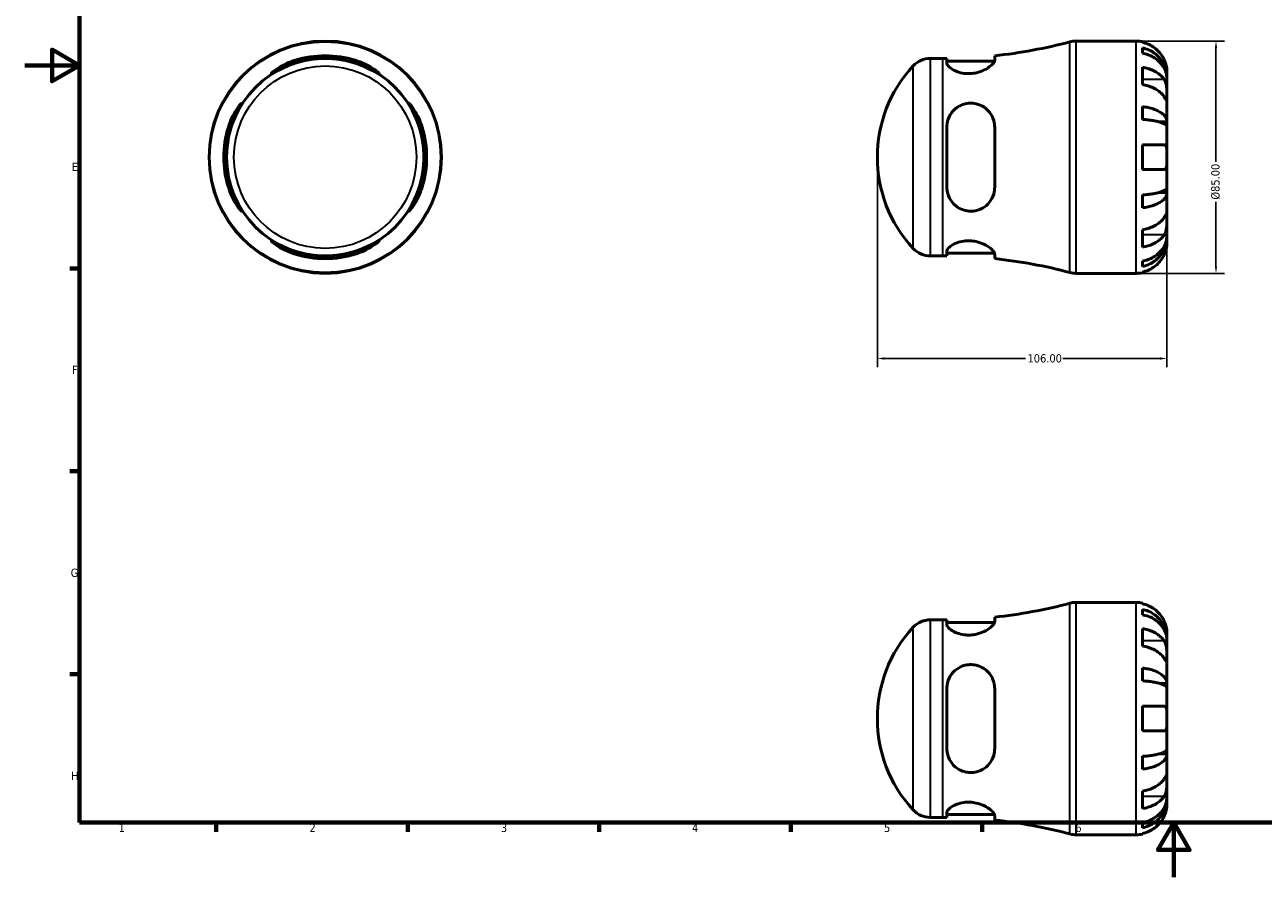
# Model space of a CAD drawing. Header units: millimetres. Extents: x 0 to 907, y 0 to 594.
# Tile 1 of 4: x 0 to 453, y 0 to 312. Entities that reach past the tile are written whole.
import ezdxf

# ---------------------------------------------------------------- set-up
doc = ezdxf.new("R2010")
doc.units = ezdxf.units.MM
for name, color, linetype, lineweight in [('Border (ANSI)', 7, 'Continuous', 70), ('Dimension (ANSI)', 7, 'Continuous', 25), ('Visible (ANSI)', 7, 'Continuous', 50), ('Visible Narrow (ANSI)', 7, 'Continuous', 35)]:
    doc.layers.add(name, color=color, linetype=linetype, lineweight=lineweight)
doc.styles.add('Note Text (ANSI)', font='tahoma.ttf')
doc.dimstyles.new('Default - mm (ANSI)', dxfattribs={"dimtxt": 3.048, "dimasz": 2.5, "dimexe": 3.175, "dimexo": 1.6002, "dimgap": 0.8, "dimtad": 0, "dimtoh": 1, "dimrnd": 1e-08, "dimzin": 4, "dimdsep": 46, "dimtxsty": 'Note Text (ANSI)', "dimcen": 0.09, "dimdle": 10, "dimclrd": 256, "dimclre": 256, "dimclrt": 256, "dimadec": 1, "dimazin": 1, "dimtfac": 1, "dimtofl": 0, "dimtmove": 0, "dimatfit": 3, "dimfxl": 1, "dimtolj": 1, "dimtzin": 4, "dimlwd": -1, "dimlwe": -1, "dimarcsym": 0})

# ---------------------------------------------------------------- blocks, each defined once
blk = doc.blocks.new('Borders Default Border')
at = {"layer": 'Border (ANSI)'}
for p, q in [((20, 222.75), (16.55, 222.75)), ((20, 148.5), (16.55, 148.5)), ((20, 74.25), (16.55, 74.25)), ((70.08, 20), (70.08, 16.55)), ((140.17, 20), (140.17, 16.55)), ((210.25, 20), (210.25, 16.55)), ((280.33, 20), (280.33, 16.55)), ((350.42, 20), (350.42, 16.55))]:
    blk.add_line(p, q, dxfattribs=at)
at = {"layer": 'Border (ANSI)', "flags": 128}
for points in [[(20, 20), (20, 574), (821, 574), (821, 20), (20, 20)], [(0, 297), (20, 297), (10, 302.77), (10, 291.23), (20, 297)], [(420.5, 0), (420.5, 20), (414.73, 10), (426.27, 10), (420.5, 20)]]:
    blk.add_lwpolyline(points, dxfattribs=at)
at = {"layer": 'Border (ANSI)', "char_height": 3.05, "attachment_point": 7, "style": 'Note Text (ANSI)'}
for s, insert in [('E', (17.21, 258.35)), ('F', (17.29, 184.1)), ('G', (16.81, 109.79)), ('H', (16.97, 35.6)), ('1', (34.35, 16.55)), ('2', (104.2, 16.55)), ('3', (174.26, 16.49)), ('4', (244.23, 16.55)), ('5', (314.48, 16.49)), ('6', (384.49, 16.49))]:
    blk.add_mtext(s, dxfattribs=dict(at, insert=insert))
blk = doc.blocks.new('*D6')
at = {"layer": 'Defpoints', "color": 0, "transparency": 16777216}
for p in [(406.78, 305.93), (406.78, 220.93), (435.96, 220.93)]:
    blk.add_point(p, dxfattribs=at)
at = {"layer": 'Dimension (ANSI)', "transparency": 16777216}
for p, q in [((408.38, 305.93), (439.13, 305.93)), ((435.96, 303.43), (435.96, 261.77)), ((435.96, 223.43), (435.96, 247.09)), ((408.38, 220.93), (439.13, 220.93))]:
    blk.add_line(p, q, dxfattribs=at)
for points in [[(435.54, 303.43), (436.37, 303.43), (435.96, 305.93)], [(435.54, 223.43), (436.37, 223.43), (435.96, 220.93)]]:
    blk.add_solid(points, dxfattribs=at)
at = {"layer": 'Dimension (ANSI)', "transparency": 16777216, "insert": (434.22, 247.89), "char_height": 3.048, "attachment_point": 1, "rotation": 90, "style": 'Note Text (ANSI)'}
blk.add_mtext('\\A1;\\fTahoma|b0|i0;\\H3.0480;Ø85.00', dxfattribs=at)
blk = doc.blocks.new('*D7')
at = {"layer": 'Defpoints', "color": 0, "transparency": 16777216}
for p in [(312.03, 263.43), (418.03, 263.43), (418.03, 189.77)]:
    blk.add_point(p, dxfattribs=at)
at = {"layer": 'Dimension (ANSI)', "transparency": 16777216}
for p, q in [((312.03, 261.83), (312.03, 186.6)), ((418.03, 261.83), (418.03, 186.6)), ((314.53, 189.77), (366.19, 189.77)), ((415.53, 189.77), (379.87, 189.77))]:
    blk.add_line(p, q, dxfattribs=at)
for points in [[(314.53, 190.19), (314.53, 189.36), (312.03, 189.77)], [(415.53, 190.19), (415.53, 189.36), (418.03, 189.77)]]:
    blk.add_solid(points, dxfattribs=at)
at = {"layer": 'Dimension (ANSI)', "transparency": 16777216, "insert": (366.99, 191.36), "char_height": 3.048, "attachment_point": 1, "style": 'Note Text (ANSI)'}
blk.add_mtext('\\A1;106.00', dxfattribs=at)

msp = doc.modelspace()

# ---------------------------------------------------------------- linework, layer by layer
at = {"layer": 'Visible (ANSI)'}
for p, q in [((384.717, 305.927), (406.781, 305.927)), ((409.031, 305.7), (409.031, 305.46)), ((331.343, 299.552), (336.031, 299.552)), ((337.468, 299.558), (337.468, 297.843)), ((354.968, 298.881), (354.968, 300.548)), ((409.031, 303.384), (409.031, 301.439)), ((337.468, 298.552), (354.912, 298.552)), ((409.031, 296.331), (409.031, 289.967)), ((418.031, 292.667), (418.031, 294.677)), ((418.031, 292.667), (417.997, 292.667)), ((418.031, 291.901), (418.031, 292.667)), ((418.031, 285.524), (418.031, 291.901)), ((409.031, 281.922), (409.031, 277.228)), ((418.031, 276.304), (418.031, 285.524)), ((337.468, 274.427), (337.468, 252.427)), ((354.968, 252.427), (354.968, 274.427)), ((418.031, 276.304), (415.302, 276.304)), ((418.031, 274.456), (418.031, 276.304)), ((418.031, 263.427), (418.031, 274.456)), ((409.031, 267.927), (409.031, 258.927)), ((409.031, 267.927), (416.964, 267.927)), ((418.031, 252.399), (418.031, 263.427)), ((416.964, 258.927), (409.031, 258.927)), ((409.031, 249.627), (409.031, 244.932)), ((418.031, 250.551), (415.302, 250.551)), ((418.031, 250.551), (418.031, 252.399)), ((418.031, 241.33), (418.031, 250.551)), ((418.031, 234.954), (418.031, 241.33)), ((409.031, 236.888), (409.031, 230.524)), ((418.031, 234.188), (417.997, 234.188)), ((418.031, 234.188), (418.031, 234.954)), ((418.031, 232.177), (418.031, 234.188)), ((331.343, 227.302), (336.031, 227.302)), ((337.468, 229.012), (337.468, 227.297)), ((337.468, 228.302), (354.912, 228.302)), ((354.968, 226.307), (354.968, 227.974)), ((409.031, 225.415), (409.031, 223.471)), ((384.717, 220.927), (406.781, 220.927)), ((409.031, 221.395), (409.031, 221.155)), ((384.717, 100.529), (406.781, 100.529)), ((409.031, 100.301), (409.031, 100.061)), ((409.031, 97.985), (409.031, 96.041)), ((331.343, 94.154), (336.031, 94.154)), ((337.468, 94.16), (337.468, 92.444)), ((337.468, 93.154), (354.912, 93.154)), ((354.968, 93.482), (354.968, 95.149)), ((409.031, 90.932), (409.031, 84.568)), ((418.031, 87.268), (417.997, 87.268)), ((418.031, 87.268), (418.031, 89.279)), ((418.031, 86.503), (418.031, 87.268)), ((418.031, 80.126), (418.031, 86.503)), ((418.031, 70.905), (418.031, 80.126)), ((409.031, 76.524), (409.031, 71.829)), ((337.468, 69.029), (337.468, 47.029)), ((354.968, 47.029), (354.968, 69.029)), ((418.031, 70.905), (415.302, 70.905)), ((418.031, 69.058), (418.031, 70.905)), ((418.031, 58.029), (418.031, 69.058)), ((409.031, 62.529), (409.031, 53.529)), ((409.031, 62.529), (416.964, 62.529)), ((418.031, 47), (418.031, 58.029)), ((416.964, 53.529), (409.031, 53.529)), ((418.031, 45.152), (418.031, 47)), ((409.031, 44.228), (409.031, 39.534)), ((418.031, 45.152), (415.302, 45.152)), ((418.031, 35.932), (418.031, 45.152)), ((418.031, 29.555), (418.031, 35.932)), ((409.031, 31.489), (409.031, 25.125)), ((418.031, 28.79), (417.997, 28.79)), ((418.031, 28.79), (418.031, 29.555)), ((418.031, 26.779), (418.031, 28.79)), ((337.468, 23.613), (337.468, 21.898)), ((337.468, 22.904), (354.912, 22.904)), ((331.343, 21.904), (336.031, 21.904)), ((354.968, 20.908), (354.968, 22.575)), ((409.031, 20.017), (409.031, 18.072)), ((384.717, 15.529), (406.781, 15.529)), ((409.031, 15.996), (409.031, 15.756))]:
    msp.add_line(p, q, dxfattribs=at)
for radius in [42.5, 36.125]:
    msp.add_circle((109.959, 263.427), radius, dxfattribs=at)
for centre, radius, start, end in [((336.031, 480.148), 180.596, 276.01895, 284.91986), ((384.717, 297.427), 8.5, 90, 104.91986), ((406.781, 294.677), 11.25, 78.46304, 90), ((109.959, 263.427), 37.121, 72.7626, 107.2374), ((109.959, 263.427), 36.131, 72.27492, 107.72508), ((331.343, 291.052), 8.5, 90, 137.25155), ((336.031, 480.148), 180.596, 270, 270.45584), ((361.229, 263.427), 49.198, 137.25155, 222.74845), ((109.959, 263.427), 37.121, 162.7626, 197.2374), ((109.959, 263.427), 36.131, 162.27492, 197.72508), ((109.959, 263.427), 36.131, 342.27492, 17.72508), ((109.959, 263.427), 37.121, 342.7626, 17.2374), ((109.959, 263.427), 36.131, 252.27492, 287.72508), ((109.959, 263.427), 37.121, 252.7626, 287.2374), ((331.343, 235.802), 8.5, 222.74845, 270), ((336.031, 46.707), 180.596, 89.54416, 90), ((336.031, 46.707), 180.596, 75.08014, 83.98105), ((384.717, 229.427), 8.5, 255.08014, 270), ((406.781, 232.177), 11.25, 270, 281.53696), ((336.031, 274.749), 180.596, 276.01895, 284.91986), ((384.717, 92.029), 8.5, 90, 104.91986), ((406.781, 89.279), 11.25, 78.46304, 90), ((361.229, 58.029), 49.198, 137.25155, 222.74845), ((331.343, 85.654), 8.5, 90, 137.25155), ((336.031, 274.749), 180.596, 270, 270.45584), ((331.343, 30.404), 8.5, 222.74845, 270), ((336.031, -158.692), 180.596, 89.54416, 90), ((336.031, -158.692), 180.596, 75.08014, 83.98105), ((384.717, 24.029), 8.5, 255.08014, 270), ((406.781, 26.779), 11.25, 270, 281.53696)]:
    msp.add_arc(centre, radius, start, end, dxfattribs=at)
for points, knots in [([(416.964, 299.177), (416.731, 299.678), (416.448, 300.186), (415.706, 301.302), (415.217, 301.891), (414.234, 302.877), (413.65, 303.366), (412.392, 304.21), (411.718, 304.565), (410.454, 305.09), (409.751, 305.312), (409.031, 305.46)], [5.50227189, 5.50227189, 5.50227189, 5.50227189, 5.66172607, 5.66172607, 5.87111315, 5.87111315, 6.07951382, 6.07951382, 6.28791448, 6.28791448, 6.49007585, 6.49007585, 6.49007585, 6.49007585]), ([(409.031, 303.384), (409.753, 303.241), (410.457, 303.026), (411.722, 302.518), (412.396, 302.175), (413.655, 301.359), (414.239, 300.886), (415.221, 299.933), (415.71, 299.365), (416.552, 298.142), (416.906, 297.487), (417.439, 296.238), (417.666, 295.53), (417.963, 294.082), (418.031, 293.343), (418.031, 292.667)], [0.2134337, 0.2134337, 0.2134337, 0.2134337, 0.41601, 0.41601, 0.6243485, 0.6243485, 0.832687, 0.832687, 1.0415719, 1.0415719, 1.2504568, 1.2504568, 1.4601279, 1.4601279, 1.6697991, 1.6697991, 1.6697991, 1.6697991]), ([(418.031, 291.901), (418.031, 292.503), (417.963, 293.161), (417.666, 294.449), (417.439, 295.08), (416.906, 296.191), (416.552, 296.774), (415.71, 297.863), (415.221, 298.368), (414.239, 299.216), (413.655, 299.637), (412.396, 300.363), (411.722, 300.668), (410.457, 301.121), (409.753, 301.312), (409.031, 301.439)], [5.0161165, 5.0161165, 5.0161165, 5.0161165, 5.2257877, 5.2257877, 5.4354588, 5.4354588, 5.6443437, 5.6443437, 5.8532286, 5.8532286, 6.0615671, 6.0615671, 6.2699056, 6.2699056, 6.472482, 6.472482, 6.472482, 6.472482]), ([(418.031, 294.677), (418.031, 294.677), (418.032, 294.736), (418.027, 294.99), (418.02, 295.211), (417.968, 295.769), (417.927, 296.09), (417.797, 296.769), (417.716, 297.112), (417.545, 297.696), (417.47, 297.926), (417.31, 298.367), (417.227, 298.577), (417.083, 298.918), (417.025, 299.048), (416.964, 299.177)], [0, 0, 0, 0, 0.1255823, 0.1255823, 0.27758688, 0.27758688, 0.41565829, 0.41565829, 0.53558864, 0.53558864, 0.6106285, 0.6106285, 0.67830711, 0.67830711, 0.7205994, 0.7205994, 0.7205994, 0.7205994]), ([(98.959, 297.843), (98.52, 297.703), (98.084, 297.554), (96.514, 296.988), (95.429, 296.531), (93.434, 295.604), (92.535, 295.134), (91.291, 294.471), (90.869, 294.242), (90.368, 294.009), (90.242, 293.969), (90.186, 294.034), (90.263, 294.141), (90.67, 294.537), (91.068, 294.868), (92.271, 295.742), (93.16, 296.316), (95.159, 297.398), (96.253, 297.909), (97.925, 298.542), (98.44, 298.72), (98.959, 298.881)], [-3.0826184, -3.0826184, -3.0826184, -3.0826184, -2.9440353, -2.9440353, -2.5774876, -2.5774876, -2.1926617, -2.1926617, -1.9015744, -1.9015744, -1.6716373, -1.6716373, -1.4352538, -1.4352538, -1.1208186, -1.1208186, -0.7154614, -0.7154614, -0.3359745, -0.3359745, -0.1721285, -0.1721285, -0.1721285, -0.1721285]), ([(120.959, 298.881), (121.505, 298.711), (122.047, 298.523), (123.766, 297.866), (124.878, 297.34), (126.773, 296.3), (127.574, 295.786), (128.764, 294.936), (129.189, 294.587), (129.632, 294.166), (129.723, 294.049), (129.691, 293.968), (129.577, 293.998), (129.109, 294.211), (128.71, 294.426), (127.532, 295.054), (126.679, 295.504), (124.701, 296.439), (123.566, 296.925), (121.904, 297.53), (121.432, 297.691), (120.959, 297.843)], [-3.1118075, -3.1118075, -3.1118075, -3.1118075, -2.9389058, -2.9389058, -2.5509472, -2.5509472, -2.1848779, -2.1848779, -1.8629448, -1.8629448, -1.6240034, -1.6240034, -1.3952847, -1.3952847, -1.1098375, -1.1098375, -0.735491, -0.735491, -0.3488465, -0.3488465, -0.1988962, -0.1988962, -0.1988962, -0.1988962]), ([(354.968, 298.881), (354.968, 298.711), (354.917, 298.523), (354.593, 297.866), (354.129, 297.34), (352.85, 296.3), (352.055, 295.786), (350.296, 294.936), (349.364, 294.587), (347.605, 294.166), (346.826, 294.049), (345.275, 293.968), (344.527, 293.998), (342.899, 294.211), (342.059, 294.426), (340.322, 295.054), (339.497, 295.504), (338.219, 296.439), (337.778, 296.925), (337.507, 297.53), (337.468, 297.691), (337.468, 297.843)], [-3.1118075, -3.1118075, -3.1118075, -3.1118075, -2.9389058, -2.9389058, -2.5509472, -2.5509472, -2.1848779, -2.1848779, -1.8629448, -1.8629448, -1.6240034, -1.6240034, -1.3952847, -1.3952847, -1.1098375, -1.1098375, -0.735491, -0.735491, -0.3488465, -0.3488465, -0.1988962, -0.1988962, -0.1988962, -0.1988962]), ([(409.031, 296.331), (409.751, 296.226), (410.454, 296.069), (411.718, 295.698), (412.392, 295.447), (413.65, 294.851), (414.234, 294.505), (415.217, 293.807), (415.706, 293.391), (416.448, 292.602), (416.731, 292.242), (416.964, 291.888)], [0.21343841, 0.21343841, 0.21343841, 0.21343841, 0.41559978, 0.41559978, 0.62400044, 0.62400044, 0.8324011, 0.8324011, 1.04178819, 1.04178819, 1.20124236, 1.20124236, 1.20124236, 1.20124236]), ([(416.964, 291.888), (417.023, 291.799), (417.08, 291.706), (417.256, 291.388), (417.366, 291.149), (417.565, 290.615), (417.652, 290.321), (417.826, 289.573), (417.895, 289.114), (417.996, 288.081), (418.016, 287.521), (418.033, 286.445), (418.031, 285.945), (418.031, 285.524)], [-0.72474413, -0.72474413, -0.72474413, -0.72474413, -0.68292689, -0.68292689, -0.58946764, -0.58946764, -0.49014387, -0.49014387, -0.34933517, -0.34933517, -0.17856496, -0.17856496, 0, 0, 0, 0]), ([(416.964, 285.524), (416.731, 285.878), (416.448, 286.238), (415.706, 287.027), (415.217, 287.443), (414.234, 288.141), (413.65, 288.487), (412.392, 289.083), (411.718, 289.334), (410.454, 289.705), (409.751, 289.862), (409.031, 289.967)], [5.50227189, 5.50227189, 5.50227189, 5.50227189, 5.66172607, 5.66172607, 5.87111315, 5.87111315, 6.07951382, 6.07951382, 6.28791448, 6.28791448, 6.49007585, 6.49007585, 6.49007585, 6.49007585]), ([(74.505, 274.427), (74.675, 274.974), (74.863, 275.516), (75.52, 277.235), (76.046, 278.347), (77.085, 280.242), (77.6, 281.043), (78.45, 282.232), (78.798, 282.658), (79.22, 283.101), (79.337, 283.192), (79.418, 283.159), (79.388, 283.045), (79.175, 282.578), (78.96, 282.179), (78.332, 281.001), (77.882, 280.148), (76.947, 278.17), (76.461, 277.035), (75.856, 275.373), (75.694, 274.901), (75.543, 274.427)], [-3.1118075, -3.1118075, -3.1118075, -3.1118075, -2.9389058, -2.9389058, -2.5509472, -2.5509472, -2.1848779, -2.1848779, -1.8629448, -1.8629448, -1.6240034, -1.6240034, -1.3952847, -1.3952847, -1.1098375, -1.1098375, -0.735491, -0.735491, -0.3488465, -0.3488465, -0.1988962, -0.1988962, -0.1988962, -0.1988962]), ([(144.374, 274.427), (144.234, 274.866), (144.085, 275.302), (143.519, 276.872), (143.062, 277.957), (142.135, 279.952), (141.665, 280.851), (141.002, 282.095), (140.774, 282.517), (140.54, 283.018), (140.5, 283.144), (140.565, 283.2), (140.673, 283.122), (141.069, 282.716), (141.399, 282.318), (142.273, 281.115), (142.847, 280.226), (143.929, 278.227), (144.44, 277.132), (145.074, 275.461), (145.251, 274.946), (145.412, 274.427)], [-3.0826184, -3.0826184, -3.0826184, -3.0826184, -2.9440353, -2.9440353, -2.5774876, -2.5774876, -2.1926617, -2.1926617, -1.9015744, -1.9015744, -1.6716373, -1.6716373, -1.4352538, -1.4352538, -1.1208186, -1.1208186, -0.7154614, -0.7154614, -0.3359745, -0.3359745, -0.1721285, -0.1721285, -0.1721285, -0.1721285]), ([(337.468, 274.427), (337.468, 274.866), (337.501, 275.302), (337.738, 276.872), (338.132, 277.957), (339.329, 279.952), (340.152, 280.851), (341.902, 282.095), (342.749, 282.517), (344.39, 283.018), (345.141, 283.144), (346.688, 283.2), (347.461, 283.122), (349.202, 282.716), (350.123, 282.318), (351.998, 281.115), (352.886, 280.226), (354.184, 278.227), (354.624, 277.132), (354.922, 275.461), (354.968, 274.946), (354.968, 274.427)], [-3.0826184, -3.0826184, -3.0826184, -3.0826184, -2.9440353, -2.9440353, -2.5774876, -2.5774876, -2.1926617, -2.1926617, -1.9015744, -1.9015744, -1.6716373, -1.6716373, -1.4352538, -1.4352538, -1.1208186, -1.1208186, -0.7154614, -0.7154614, -0.3359745, -0.3359745, -0.1721285, -0.1721285, -0.1721285, -0.1721285]), ([(409.031, 281.922), (409.753, 281.847), (410.457, 281.735), (411.722, 281.468), (412.396, 281.289), (413.655, 280.861), (414.239, 280.613), (415.221, 280.113), (415.71, 279.816), (416.552, 279.174), (416.906, 278.831), (417.439, 278.176), (417.666, 277.805), (417.963, 277.046), (418.031, 276.659), (418.031, 276.304)], [0.2134337, 0.2134337, 0.2134337, 0.2134337, 0.41601, 0.41601, 0.6243485, 0.6243485, 0.832687, 0.832687, 1.0415719, 1.0415719, 1.2504568, 1.2504568, 1.4601279, 1.4601279, 1.6697991, 1.6697991, 1.6697991, 1.6697991]), ([(418.031, 285.524), (418.031, 285.283), (418.032, 285.07), (418.029, 284.697), (418.027, 284.542), (418.005, 284.277), (417.981, 284.202), (417.881, 284.211), (417.809, 284.287), (417.63, 284.525), (417.542, 284.654), (417.339, 284.956), (417.226, 285.128), (417.057, 285.385), (417.011, 285.454), (416.964, 285.524)], [0, 0, 0, 0, 0.10230486, 0.10230486, 0.2116531, 0.2116531, 0.35868741, 0.35868741, 0.49861539, 0.49861539, 0.59613895, 0.59613895, 0.69034298, 0.69034298, 0.72355027, 0.72355027, 0.72355027, 0.72355027]), ([(418.031, 274.456), (418.031, 274.631), (417.963, 274.822), (417.666, 275.197), (417.439, 275.38), (416.906, 275.703), (416.552, 275.872), (415.71, 276.189), (415.221, 276.335), (414.239, 276.582), (413.655, 276.704), (412.396, 276.915), (411.722, 277.004), (410.457, 277.135), (409.753, 277.191), (409.031, 277.228)], [5.0161165, 5.0161165, 5.0161165, 5.0161165, 5.2257877, 5.2257877, 5.4354588, 5.4354588, 5.6443437, 5.6443437, 5.8532286, 5.8532286, 6.0615671, 6.0615671, 6.2699056, 6.2699056, 6.472482, 6.472482, 6.472482, 6.472482]), ([(416.964, 267.927), (417.037, 267.927), (417.106, 267.919), (417.281, 267.875), (417.38, 267.824), (417.567, 267.664), (417.65, 267.55), (417.824, 267.186), (417.895, 266.903), (417.996, 266.158), (418.016, 265.682), (418.033, 264.611), (418.031, 264.022), (418.031, 263.427)], [-0.71968867, -0.71968867, -0.71968867, -0.71968867, -0.66913349, -0.66913349, -0.58448293, -0.58448293, -0.49008499, -0.49008499, -0.34765985, -0.34765985, -0.17827673, -0.17827673, 0, 0, 0, 0]), ([(418.031, 263.427), (418.031, 263.026), (418.032, 262.627), (418.028, 261.813), (418.022, 261.406), (417.98, 260.541), (417.934, 260.117), (417.78, 259.562), (417.701, 259.384), (417.523, 259.145), (417.434, 259.067), (417.228, 258.958), (417.111, 258.93), (416.978, 258.927), (416.971, 258.927), (416.964, 258.927)], [-3.12621297, -3.12621297, -3.12621297, -3.12621297, -3.00592131, -3.00592131, -2.87295675, -2.87295675, -2.69789372, -2.69789372, -2.58338701, -2.58338701, -2.49547573, -2.49547573, -2.40310236, -2.40310236, -2.39831682, -2.39831682, -2.39831682, -2.39831682]), ([(75.543, 252.427), (75.683, 251.989), (75.832, 251.553), (76.398, 249.983), (76.855, 248.898), (77.782, 246.903), (78.252, 246.004), (78.915, 244.76), (79.144, 244.338), (79.377, 243.837), (79.417, 243.71), (79.352, 243.655), (79.245, 243.732), (78.848, 244.139), (78.518, 244.537), (77.644, 245.74), (77.07, 246.629), (75.988, 248.627), (75.477, 249.722), (74.843, 251.394), (74.666, 251.909), (74.505, 252.427)], [-3.0826184, -3.0826184, -3.0826184, -3.0826184, -2.9440353, -2.9440353, -2.5774876, -2.5774876, -2.1926617, -2.1926617, -1.9015744, -1.9015744, -1.6716373, -1.6716373, -1.4352538, -1.4352538, -1.1208186, -1.1208186, -0.7154614, -0.7154614, -0.3359745, -0.3359745, -0.1721285, -0.1721285, -0.1721285, -0.1721285]), ([(145.412, 252.427), (145.242, 251.881), (145.055, 251.339), (144.397, 249.62), (143.871, 248.508), (142.832, 246.613), (142.317, 245.811), (141.467, 244.622), (141.119, 244.196), (140.697, 243.753), (140.58, 243.663), (140.499, 243.695), (140.529, 243.809), (140.742, 244.277), (140.957, 244.676), (141.585, 245.854), (142.035, 246.706), (142.97, 248.685), (143.456, 249.82), (144.061, 251.482), (144.223, 251.953), (144.374, 252.427)], [-3.1118075, -3.1118075, -3.1118075, -3.1118075, -2.9389058, -2.9389058, -2.5509472, -2.5509472, -2.1848779, -2.1848779, -1.8629448, -1.8629448, -1.6240034, -1.6240034, -1.3952847, -1.3952847, -1.1098375, -1.1098375, -0.735491, -0.735491, -0.3488465, -0.3488465, -0.1988962, -0.1988962, -0.1988962, -0.1988962]), ([(354.968, 252.427), (354.968, 251.881), (354.917, 251.339), (354.593, 249.62), (354.129, 248.508), (352.85, 246.613), (352.055, 245.811), (350.296, 244.622), (349.364, 244.196), (347.605, 243.753), (346.826, 243.663), (345.275, 243.695), (344.527, 243.809), (342.899, 244.277), (342.059, 244.676), (340.322, 245.854), (339.497, 246.706), (338.219, 248.685), (337.778, 249.82), (337.507, 251.482), (337.468, 251.953), (337.468, 252.427)], [-3.1118075, -3.1118075, -3.1118075, -3.1118075, -2.9389058, -2.9389058, -2.5509472, -2.5509472, -2.1848779, -2.1848779, -1.8629448, -1.8629448, -1.6240034, -1.6240034, -1.3952847, -1.3952847, -1.1098375, -1.1098375, -0.735491, -0.735491, -0.3488465, -0.3488465, -0.1988962, -0.1988962, -0.1988962, -0.1988962]), ([(409.031, 249.627), (409.753, 249.664), (410.457, 249.719), (411.722, 249.851), (412.396, 249.94), (413.655, 250.15), (414.239, 250.273), (415.221, 250.519), (415.71, 250.666), (416.552, 250.983), (416.906, 251.152), (417.439, 251.475), (417.666, 251.658), (417.963, 252.032), (418.031, 252.224), (418.031, 252.399)], [0.2134337, 0.2134337, 0.2134337, 0.2134337, 0.41601, 0.41601, 0.6243485, 0.6243485, 0.832687, 0.832687, 1.0415719, 1.0415719, 1.2504568, 1.2504568, 1.4601279, 1.4601279, 1.6697991, 1.6697991, 1.6697991, 1.6697991]), ([(418.031, 250.551), (418.031, 250.196), (417.963, 249.809), (417.666, 249.05), (417.439, 248.678), (416.906, 248.024), (416.552, 247.681), (415.71, 247.039), (415.221, 246.741), (414.239, 246.242), (413.655, 245.994), (412.396, 245.566), (411.722, 245.386), (410.457, 245.12), (409.753, 245.007), (409.031, 244.932)], [5.0161165, 5.0161165, 5.0161165, 5.0161165, 5.2257877, 5.2257877, 5.4354588, 5.4354588, 5.6443437, 5.6443437, 5.8532286, 5.8532286, 6.0615671, 6.0615671, 6.2699056, 6.2699056, 6.472482, 6.472482, 6.472482, 6.472482]), ([(409.031, 236.888), (409.751, 236.992), (410.454, 237.149), (411.718, 237.521), (412.392, 237.771), (413.65, 238.368), (414.234, 238.714), (415.217, 239.412), (415.706, 239.828), (416.448, 240.617), (416.731, 240.976), (416.964, 241.33)], [0.21343841, 0.21343841, 0.21343841, 0.21343841, 0.41559978, 0.41559978, 0.62400044, 0.62400044, 0.8324011, 0.8324011, 1.04178819, 1.04178819, 1.20124236, 1.20124236, 1.20124236, 1.20124236]), ([(416.964, 241.33), (417.023, 241.419), (417.08, 241.506), (417.256, 241.773), (417.366, 241.94), (417.565, 242.236), (417.652, 242.361), (417.826, 242.588), (417.895, 242.654), (417.996, 242.64), (418.016, 242.526), (418.033, 242.084), (418.031, 241.751), (418.031, 241.33)], [-0.72474413, -0.72474413, -0.72474413, -0.72474413, -0.68292689, -0.68292689, -0.58946764, -0.58946764, -0.49014387, -0.49014387, -0.34933517, -0.34933517, -0.17856496, -0.17856496, 0, 0, 0, 0]), ([(418.031, 241.33), (418.031, 241.089), (418.032, 240.821), (418.029, 240.223), (418.027, 239.892), (418.005, 239.08), (417.981, 238.594), (417.881, 237.643), (417.809, 237.188), (417.63, 236.454), (417.542, 236.169), (417.339, 235.643), (417.226, 235.405), (417.057, 235.111), (417.011, 235.037), (416.964, 234.966)], [0, 0, 0, 0, 0.10230486, 0.10230486, 0.2116531, 0.2116531, 0.35868741, 0.35868741, 0.49861539, 0.49861539, 0.59613895, 0.59613895, 0.69034298, 0.69034298, 0.72355027, 0.72355027, 0.72355027, 0.72355027]), ([(98.959, 227.974), (98.412, 228.144), (97.87, 228.331), (96.151, 228.989), (95.039, 229.515), (93.144, 230.554), (92.343, 231.069), (91.154, 231.919), (90.728, 232.267), (90.285, 232.689), (90.194, 232.806), (90.226, 232.887), (90.341, 232.856), (90.808, 232.643), (91.207, 232.429), (92.385, 231.801), (93.238, 231.351), (95.216, 230.416), (96.351, 229.93), (98.013, 229.325), (98.485, 229.163), (98.959, 229.012)], [-3.1118075, -3.1118075, -3.1118075, -3.1118075, -2.9389058, -2.9389058, -2.5509472, -2.5509472, -2.1848779, -2.1848779, -1.8629448, -1.8629448, -1.6240034, -1.6240034, -1.3952847, -1.3952847, -1.1098375, -1.1098375, -0.735491, -0.735491, -0.3488465, -0.3488465, -0.1988962, -0.1988962, -0.1988962, -0.1988962]), ([(120.959, 229.012), (121.397, 229.152), (121.833, 229.3), (123.403, 229.867), (124.488, 230.323), (126.483, 231.251), (127.382, 231.721), (128.626, 232.384), (129.048, 232.612), (129.549, 232.846), (129.675, 232.886), (129.731, 232.821), (129.654, 232.713), (129.247, 232.317), (128.849, 231.987), (127.646, 231.113), (126.757, 230.539), (124.759, 229.457), (123.664, 228.946), (121.992, 228.312), (121.477, 228.135), (120.959, 227.974)], [-3.0826184, -3.0826184, -3.0826184, -3.0826184, -2.9440353, -2.9440353, -2.5774876, -2.5774876, -2.1926617, -2.1926617, -1.9015744, -1.9015744, -1.6716373, -1.6716373, -1.4352538, -1.4352538, -1.1208186, -1.1208186, -0.7154614, -0.7154614, -0.3359745, -0.3359745, -0.1721285, -0.1721285, -0.1721285, -0.1721285]), ([(337.468, 229.012), (337.468, 229.152), (337.501, 229.3), (337.738, 229.867), (338.132, 230.323), (339.329, 231.251), (340.152, 231.721), (341.902, 232.384), (342.749, 232.612), (344.39, 232.846), (345.141, 232.886), (346.688, 232.821), (347.461, 232.713), (349.202, 232.317), (350.123, 231.987), (351.998, 231.113), (352.886, 230.539), (354.184, 229.457), (354.624, 228.946), (354.922, 228.312), (354.968, 228.135), (354.968, 227.974)], [-3.0826184, -3.0826184, -3.0826184, -3.0826184, -2.9440353, -2.9440353, -2.5774876, -2.5774876, -2.1926617, -2.1926617, -1.9015744, -1.9015744, -1.6716373, -1.6716373, -1.4352538, -1.4352538, -1.1208186, -1.1208186, -0.7154614, -0.7154614, -0.3359745, -0.3359745, -0.1721285, -0.1721285, -0.1721285, -0.1721285]), ([(416.964, 234.966), (416.731, 234.613), (416.448, 234.253), (415.706, 233.464), (415.217, 233.048), (414.234, 232.35), (413.65, 232.004), (412.392, 231.408), (411.718, 231.157), (410.454, 230.785), (409.751, 230.628), (409.031, 230.524)], [5.50227189, 5.50227189, 5.50227189, 5.50227189, 5.66172607, 5.66172607, 5.87111315, 5.87111315, 6.07951382, 6.07951382, 6.28791448, 6.28791448, 6.49007585, 6.49007585, 6.49007585, 6.49007585]), ([(409.031, 225.415), (409.753, 225.543), (410.457, 225.734), (411.722, 226.186), (412.396, 226.491), (413.655, 227.217), (414.239, 227.638), (415.221, 228.487), (415.71, 228.992), (416.552, 230.081), (416.906, 230.664), (417.439, 231.775), (417.666, 232.405), (417.963, 233.694), (418.031, 234.351), (418.031, 234.954)], [0.2134337, 0.2134337, 0.2134337, 0.2134337, 0.41601, 0.41601, 0.6243485, 0.6243485, 0.832687, 0.832687, 1.0415719, 1.0415719, 1.2504568, 1.2504568, 1.4601279, 1.4601279, 1.6697991, 1.6697991, 1.6697991, 1.6697991]), ([(418.031, 234.188), (418.031, 233.512), (417.963, 232.773), (417.666, 231.325), (417.439, 230.617), (416.906, 229.368), (416.552, 228.713), (415.71, 227.49), (415.221, 226.922), (414.239, 225.969), (413.655, 225.496), (412.396, 224.68), (411.722, 224.337), (410.457, 223.829), (409.753, 223.614), (409.031, 223.471)], [5.0161165, 5.0161165, 5.0161165, 5.0161165, 5.2257877, 5.2257877, 5.4354588, 5.4354588, 5.6443437, 5.6443437, 5.8532286, 5.8532286, 6.0615671, 6.0615671, 6.2699056, 6.2699056, 6.472482, 6.472482, 6.472482, 6.472482]), ([(416.964, 227.677), (417.037, 227.832), (417.106, 227.989), (417.281, 228.409), (417.38, 228.673), (417.567, 229.224), (417.65, 229.509), (417.824, 230.195), (417.895, 230.575), (417.996, 231.299), (418.016, 231.613), (418.033, 232.06), (418.031, 232.177), (418.031, 232.177)], [-0.71968867, -0.71968867, -0.71968867, -0.71968867, -0.66913349, -0.66913349, -0.58448293, -0.58448293, -0.49008499, -0.49008499, -0.34765985, -0.34765985, -0.17827673, -0.17827673, 0, 0, 0, 0]), ([(409.031, 221.395), (409.751, 221.543), (410.454, 221.765), (411.718, 222.29), (412.392, 222.644), (413.65, 223.488), (414.234, 223.977), (415.217, 224.964), (415.706, 225.553), (416.448, 226.669), (416.731, 227.177), (416.964, 227.677)], [0.21343841, 0.21343841, 0.21343841, 0.21343841, 0.41559978, 0.41559978, 0.62400044, 0.62400044, 0.8324011, 0.8324011, 1.04178819, 1.04178819, 1.20124236, 1.20124236, 1.20124236, 1.20124236]), ([(416.964, 93.779), (416.731, 94.279), (416.448, 94.787), (415.706, 95.904), (415.217, 96.492), (414.234, 97.479), (413.65, 97.968), (412.392, 98.812), (411.718, 99.166), (410.454, 99.691), (409.751, 99.914), (409.031, 100.061)], [5.50227189, 5.50227189, 5.50227189, 5.50227189, 5.66172607, 5.66172607, 5.87111315, 5.87111315, 6.07951382, 6.07951382, 6.28791448, 6.28791448, 6.49007585, 6.49007585, 6.49007585, 6.49007585]), ([(409.031, 97.985), (409.753, 97.842), (410.457, 97.627), (411.722, 97.119), (412.396, 96.776), (413.655, 95.96), (414.239, 95.488), (415.221, 94.534), (415.71, 93.966), (416.552, 92.743), (416.906, 92.088), (417.439, 90.84), (417.666, 90.131), (417.963, 88.684), (418.031, 87.945), (418.031, 87.268)], [0.2134337, 0.2134337, 0.2134337, 0.2134337, 0.41601, 0.41601, 0.6243485, 0.6243485, 0.832687, 0.832687, 1.0415719, 1.0415719, 1.2504568, 1.2504568, 1.4601279, 1.4601279, 1.6697991, 1.6697991, 1.6697991, 1.6697991]), ([(418.031, 86.503), (418.031, 87.105), (417.963, 87.762), (417.666, 89.051), (417.439, 89.681), (416.906, 90.792), (416.552, 91.375), (415.71, 92.464), (415.221, 92.97), (414.239, 93.818), (413.655, 94.239), (412.396, 94.965), (411.722, 95.27), (410.457, 95.722), (409.753, 95.914), (409.031, 96.041)], [5.0161165, 5.0161165, 5.0161165, 5.0161165, 5.2257877, 5.2257877, 5.4354588, 5.4354588, 5.6443437, 5.6443437, 5.8532286, 5.8532286, 6.0615671, 6.0615671, 6.2699056, 6.2699056, 6.472482, 6.472482, 6.472482, 6.472482]), ([(354.968, 93.482), (354.968, 93.312), (354.917, 93.125), (354.593, 92.467), (354.129, 91.942), (352.85, 90.902), (352.055, 90.387), (350.296, 89.538), (349.364, 89.189), (347.605, 88.767), (346.826, 88.65), (345.275, 88.569), (344.527, 88.6), (342.899, 88.813), (342.059, 89.027), (340.322, 89.655), (339.497, 90.105), (338.219, 91.041), (337.778, 91.526), (337.507, 92.132), (337.468, 92.293), (337.468, 92.444)], [-3.1118075, -3.1118075, -3.1118075, -3.1118075, -2.9389058, -2.9389058, -2.5509472, -2.5509472, -2.1848779, -2.1848779, -1.8629448, -1.8629448, -1.6240034, -1.6240034, -1.3952847, -1.3952847, -1.1098375, -1.1098375, -0.735491, -0.735491, -0.3488465, -0.3488465, -0.1988962, -0.1988962, -0.1988962, -0.1988962]), ([(409.031, 90.932), (409.751, 90.828), (410.454, 90.671), (411.718, 90.299), (412.392, 90.049), (413.65, 89.452), (414.234, 89.106), (415.217, 88.409), (415.706, 87.992), (416.448, 87.203), (416.731, 86.844), (416.964, 86.49)], [0.21343841, 0.21343841, 0.21343841, 0.21343841, 0.41559978, 0.41559978, 0.62400044, 0.62400044, 0.8324011, 0.8324011, 1.04178819, 1.04178819, 1.20124236, 1.20124236, 1.20124236, 1.20124236]), ([(418.031, 89.279), (418.031, 89.279), (418.032, 89.332), (418.028, 89.555), (418.022, 89.734), (417.98, 90.278), (417.934, 90.677), (417.78, 91.444), (417.701, 91.769), (417.523, 92.368), (417.434, 92.634), (417.228, 93.181), (417.111, 93.46), (416.978, 93.75), (416.971, 93.765), (416.964, 93.779)], [-3.12621297, -3.12621297, -3.12621297, -3.12621297, -3.00592131, -3.00592131, -2.87295675, -2.87295675, -2.69789372, -2.69789372, -2.58338701, -2.58338701, -2.49547573, -2.49547573, -2.40310236, -2.40310236, -2.39831682, -2.39831682, -2.39831682, -2.39831682]), ([(416.964, 86.49), (417.023, 86.401), (417.08, 86.307), (417.256, 85.99), (417.366, 85.75), (417.565, 85.216), (417.652, 84.922), (417.826, 84.175), (417.895, 83.715), (417.996, 82.683), (418.016, 82.122), (418.033, 81.047), (418.031, 80.547), (418.031, 80.126)], [-0.72474413, -0.72474413, -0.72474413, -0.72474413, -0.68292689, -0.68292689, -0.58946764, -0.58946764, -0.49014387, -0.49014387, -0.34933517, -0.34933517, -0.17856496, -0.17856496, 0, 0, 0, 0]), ([(416.964, 80.126), (416.731, 80.48), (416.448, 80.839), (415.706, 81.628), (415.217, 82.045), (414.234, 82.742), (413.65, 83.088), (412.392, 83.685), (411.718, 83.935), (410.454, 84.307), (409.751, 84.464), (409.031, 84.568)], [5.50227189, 5.50227189, 5.50227189, 5.50227189, 5.66172607, 5.66172607, 5.87111315, 5.87111315, 6.07951382, 6.07951382, 6.28791448, 6.28791448, 6.49007585, 6.49007585, 6.49007585, 6.49007585]), ([(337.468, 69.029), (337.468, 69.467), (337.501, 69.903), (337.738, 71.473), (338.132, 72.558), (339.329, 74.553), (340.152, 75.452), (341.902, 76.696), (342.749, 77.119), (344.39, 77.619), (345.141, 77.746), (346.688, 77.801), (347.461, 77.724), (349.202, 77.317), (350.123, 76.92), (351.998, 75.717), (352.886, 74.827), (354.184, 72.829), (354.624, 71.734), (354.922, 70.062), (354.968, 69.548), (354.968, 69.029)], [-3.0826184, -3.0826184, -3.0826184, -3.0826184, -2.9440353, -2.9440353, -2.5774876, -2.5774876, -2.1926617, -2.1926617, -1.9015744, -1.9015744, -1.6716373, -1.6716373, -1.4352538, -1.4352538, -1.1208186, -1.1208186, -0.7154614, -0.7154614, -0.3359745, -0.3359745, -0.1721285, -0.1721285, -0.1721285, -0.1721285]), ([(418.031, 80.126), (418.031, 79.885), (418.032, 79.672), (418.029, 79.298), (418.027, 79.143), (418.005, 78.878), (417.981, 78.804), (417.881, 78.812), (417.809, 78.888), (417.63, 79.127), (417.542, 79.255), (417.339, 79.558), (417.226, 79.729), (417.057, 79.986), (417.011, 80.055), (416.964, 80.126)], [0, 0, 0, 0, 0.10230486, 0.10230486, 0.2116531, 0.2116531, 0.35868741, 0.35868741, 0.49861539, 0.49861539, 0.59613895, 0.59613895, 0.69034298, 0.69034298, 0.72355027, 0.72355027, 0.72355027, 0.72355027]), ([(409.031, 76.524), (409.753, 76.449), (410.457, 76.336), (411.722, 76.07), (412.396, 75.89), (413.655, 75.462), (414.239, 75.214), (415.221, 74.715), (415.71, 74.417), (416.552, 73.776), (416.906, 73.432), (417.439, 72.778), (417.666, 72.406), (417.963, 71.648), (418.031, 71.26), (418.031, 70.905)], [0.2134337, 0.2134337, 0.2134337, 0.2134337, 0.41601, 0.41601, 0.6243485, 0.6243485, 0.832687, 0.832687, 1.0415719, 1.0415719, 1.2504568, 1.2504568, 1.4601279, 1.4601279, 1.6697991, 1.6697991, 1.6697991, 1.6697991]), ([(418.031, 69.058), (418.031, 69.233), (417.963, 69.424), (417.666, 69.798), (417.439, 69.981), (416.906, 70.304), (416.552, 70.474), (415.71, 70.79), (415.221, 70.937), (414.239, 71.183), (413.655, 71.306), (412.396, 71.517), (411.722, 71.605), (410.457, 71.737), (409.753, 71.792), (409.031, 71.829)], [5.0161165, 5.0161165, 5.0161165, 5.0161165, 5.2257877, 5.2257877, 5.4354588, 5.4354588, 5.6443437, 5.6443437, 5.8532286, 5.8532286, 6.0615671, 6.0615671, 6.2699056, 6.2699056, 6.472482, 6.472482, 6.472482, 6.472482]), ([(416.964, 62.529), (417.037, 62.529), (417.106, 62.521), (417.281, 62.477), (417.38, 62.426), (417.567, 62.265), (417.65, 62.151), (417.824, 61.788), (417.895, 61.505), (417.996, 60.759), (418.016, 60.283), (418.033, 59.212), (418.031, 58.623), (418.031, 58.029)], [-0.71968867, -0.71968867, -0.71968867, -0.71968867, -0.66913349, -0.66913349, -0.58448293, -0.58448293, -0.49008499, -0.49008499, -0.34765985, -0.34765985, -0.17827673, -0.17827673, 0, 0, 0, 0]), ([(418.031, 58.029), (418.031, 57.628), (418.032, 57.229), (418.028, 56.415), (418.022, 56.008), (417.98, 55.143), (417.934, 54.719), (417.78, 54.164), (417.701, 53.986), (417.523, 53.746), (417.434, 53.668), (417.228, 53.56), (417.111, 53.532), (416.978, 53.529), (416.971, 53.529), (416.964, 53.529)], [-3.12621297, -3.12621297, -3.12621297, -3.12621297, -3.00592131, -3.00592131, -2.87295675, -2.87295675, -2.69789372, -2.69789372, -2.58338701, -2.58338701, -2.49547573, -2.49547573, -2.40310236, -2.40310236, -2.39831682, -2.39831682, -2.39831682, -2.39831682]), ([(354.968, 47.029), (354.968, 46.482), (354.917, 45.94), (354.593, 44.221), (354.129, 43.109), (352.85, 41.214), (352.055, 40.413), (350.296, 39.224), (349.364, 38.798), (347.605, 38.355), (346.826, 38.264), (345.275, 38.297), (344.527, 38.411), (342.899, 38.878), (342.059, 39.277), (340.322, 40.455), (339.497, 41.308), (338.219, 43.286), (337.778, 44.421), (337.507, 46.084), (337.468, 46.555), (337.468, 47.029)], [-3.1118075, -3.1118075, -3.1118075, -3.1118075, -2.9389058, -2.9389058, -2.5509472, -2.5509472, -2.1848779, -2.1848779, -1.8629448, -1.8629448, -1.6240034, -1.6240034, -1.3952847, -1.3952847, -1.1098375, -1.1098375, -0.735491, -0.735491, -0.3488465, -0.3488465, -0.1988962, -0.1988962, -0.1988962, -0.1988962]), ([(409.031, 44.228), (409.753, 44.265), (410.457, 44.321), (411.722, 44.452), (412.396, 44.541), (413.655, 44.752), (414.239, 44.874), (415.221, 45.121), (415.71, 45.268), (416.552, 45.584), (416.906, 45.753), (417.439, 46.076), (417.666, 46.259), (417.963, 46.634), (418.031, 46.825), (418.031, 47)], [0.2134337, 0.2134337, 0.2134337, 0.2134337, 0.41601, 0.41601, 0.6243485, 0.6243485, 0.832687, 0.832687, 1.0415719, 1.0415719, 1.2504568, 1.2504568, 1.4601279, 1.4601279, 1.6697991, 1.6697991, 1.6697991, 1.6697991]), ([(418.031, 45.152), (418.031, 44.797), (417.963, 44.41), (417.666, 43.651), (417.439, 43.28), (416.906, 42.625), (416.552, 42.282), (415.71, 41.641), (415.221, 41.343), (414.239, 40.843), (413.655, 40.595), (412.396, 40.168), (411.722, 39.988), (410.457, 39.721), (409.753, 39.609), (409.031, 39.534)], [5.0161165, 5.0161165, 5.0161165, 5.0161165, 5.2257877, 5.2257877, 5.4354588, 5.4354588, 5.6443437, 5.6443437, 5.8532286, 5.8532286, 6.0615671, 6.0615671, 6.2699056, 6.2699056, 6.472482, 6.472482, 6.472482, 6.472482]), ([(416.964, 35.932), (417.023, 36.021), (417.08, 36.107), (417.256, 36.375), (417.366, 36.541), (417.565, 36.837), (417.652, 36.963), (417.826, 37.189), (417.895, 37.255), (417.996, 37.242), (418.016, 37.128), (418.033, 36.685), (418.031, 36.353), (418.031, 35.932)], [-0.72474413, -0.72474413, -0.72474413, -0.72474413, -0.68292689, -0.68292689, -0.58946764, -0.58946764, -0.49014387, -0.49014387, -0.34933517, -0.34933517, -0.17856496, -0.17856496, 0, 0, 0, 0]), ([(409.031, 31.489), (409.751, 31.594), (410.454, 31.751), (411.718, 32.122), (412.392, 32.373), (413.65, 32.97), (414.234, 33.315), (415.217, 34.013), (415.706, 34.429), (416.448, 35.219), (416.731, 35.578), (416.964, 35.932)], [0.21343841, 0.21343841, 0.21343841, 0.21343841, 0.41559978, 0.41559978, 0.62400044, 0.62400044, 0.8324011, 0.8324011, 1.04178819, 1.04178819, 1.20124236, 1.20124236, 1.20124236, 1.20124236]), ([(418.031, 35.932), (418.031, 35.691), (418.032, 35.423), (418.029, 34.825), (418.027, 34.493), (418.005, 33.682), (417.981, 33.195), (417.881, 32.245), (417.809, 31.789), (417.63, 31.056), (417.542, 30.77), (417.339, 30.245), (417.226, 30.006), (417.057, 29.712), (417.011, 29.639), (416.964, 29.568)], [0, 0, 0, 0, 0.10230486, 0.10230486, 0.2116531, 0.2116531, 0.35868741, 0.35868741, 0.49861539, 0.49861539, 0.59613895, 0.59613895, 0.69034298, 0.69034298, 0.72355027, 0.72355027, 0.72355027, 0.72355027]), ([(337.468, 23.613), (337.468, 23.753), (337.501, 23.902), (337.738, 24.468), (338.132, 24.925), (339.329, 25.852), (340.152, 26.323), (341.902, 26.985), (342.749, 27.214), (344.39, 27.448), (345.141, 27.487), (346.688, 27.422), (347.461, 27.315), (349.202, 26.919), (350.123, 26.588), (351.998, 25.714), (352.886, 25.14), (354.184, 24.058), (354.624, 23.547), (354.922, 22.914), (354.968, 22.736), (354.968, 22.575)], [-3.0826184, -3.0826184, -3.0826184, -3.0826184, -2.9440353, -2.9440353, -2.5774876, -2.5774876, -2.1926617, -2.1926617, -1.9015744, -1.9015744, -1.6716373, -1.6716373, -1.4352538, -1.4352538, -1.1208186, -1.1208186, -0.7154614, -0.7154614, -0.3359745, -0.3359745, -0.1721285, -0.1721285, -0.1721285, -0.1721285]), ([(416.964, 29.568), (416.731, 29.214), (416.448, 28.855), (415.706, 28.065), (415.217, 27.649), (414.234, 26.951), (413.65, 26.606), (412.392, 26.009), (411.718, 25.758), (410.454, 25.387), (409.751, 25.23), (409.031, 25.125)], [5.50227189, 5.50227189, 5.50227189, 5.50227189, 5.66172607, 5.66172607, 5.87111315, 5.87111315, 6.07951382, 6.07951382, 6.28791448, 6.28791448, 6.49007585, 6.49007585, 6.49007585, 6.49007585]), ([(409.031, 20.017), (409.753, 20.144), (410.457, 20.336), (411.722, 20.788), (412.396, 21.093), (413.655, 21.819), (414.239, 22.24), (415.221, 23.088), (415.71, 23.594), (416.552, 24.682), (416.906, 25.265), (417.439, 26.376), (417.666, 27.007), (417.963, 28.295), (418.031, 28.953), (418.031, 29.555)], [0.2134337, 0.2134337, 0.2134337, 0.2134337, 0.41601, 0.41601, 0.6243485, 0.6243485, 0.832687, 0.832687, 1.0415719, 1.0415719, 1.2504568, 1.2504568, 1.4601279, 1.4601279, 1.6697991, 1.6697991, 1.6697991, 1.6697991]), ([(418.031, 28.79), (418.031, 28.113), (417.963, 27.374), (417.666, 25.926), (417.439, 25.218), (416.906, 23.97), (416.552, 23.315), (415.71, 22.091), (415.221, 21.523), (414.239, 20.57), (413.655, 20.097), (412.396, 19.281), (411.722, 18.939), (410.457, 18.43), (409.753, 18.215), (409.031, 18.072)], [5.0161165, 5.0161165, 5.0161165, 5.0161165, 5.2257877, 5.2257877, 5.4354588, 5.4354588, 5.6443437, 5.6443437, 5.8532286, 5.8532286, 6.0615671, 6.0615671, 6.2699056, 6.2699056, 6.472482, 6.472482, 6.472482, 6.472482]), ([(416.964, 22.279), (417.037, 22.434), (417.106, 22.59), (417.281, 23.01), (417.38, 23.274), (417.567, 23.825), (417.65, 24.11), (417.824, 24.797), (417.895, 25.176), (417.996, 25.9), (418.016, 26.214), (418.033, 26.661), (418.031, 26.779), (418.031, 26.779)], [-0.71968867, -0.71968867, -0.71968867, -0.71968867, -0.66913349, -0.66913349, -0.58448293, -0.58448293, -0.49008499, -0.49008499, -0.34765985, -0.34765985, -0.17827673, -0.17827673, 0, 0, 0, 0]), ([(409.031, 15.996), (409.751, 16.144), (410.454, 16.366), (411.718, 16.891), (412.392, 17.246), (413.65, 18.09), (414.234, 18.579), (415.217, 19.565), (415.706, 20.154), (416.448, 21.27), (416.731, 21.778), (416.964, 22.279)], [0.21343841, 0.21343841, 0.21343841, 0.21343841, 0.41559978, 0.41559978, 0.62400044, 0.62400044, 0.8324011, 0.8324011, 1.04178819, 1.04178819, 1.20124236, 1.20124236, 1.20124236, 1.20124236])]:
    msp.add_open_spline(points, degree=3, knots=knots, dxfattribs=at)
at = {"layer": 'Visible Narrow (ANSI)'}
for p, q in [((382.529, 221.734), (382.529, 305.121)), ((384.717, 305.404), (384.717, 221.451)), ((406.781, 221.451), (406.781, 305.404)), ((98.959, 297.895), (98.959, 298.829)), ((120.959, 298.829), (120.959, 297.895)), ((325.101, 230.444), (325.101, 296.411)), ((331.343, 299.108), (331.343, 227.747)), ((336.031, 227.747), (336.031, 299.108)), ((416.568, 291.888), (409.428, 291.888)), ((74.557, 274.427), (75.491, 274.427)), ((144.426, 274.427), (145.36, 274.427)), ((75.491, 252.427), (74.557, 252.427)), ((145.36, 252.427), (144.426, 252.427)), ((416.568, 234.966), (409.428, 234.966)), ((98.959, 228.026), (98.959, 228.96)), ((120.959, 228.96), (120.959, 228.026)), ((382.529, 16.335), (382.529, 99.723)), ((384.717, 100.006), (384.717, 16.052)), ((406.781, 16.052), (406.781, 100.006)), ((325.101, 25.045), (325.101, 91.012)), ((331.343, 93.709), (331.343, 22.349)), ((336.031, 22.349), (336.031, 93.709)), ((416.568, 86.49), (409.428, 86.49)), ((416.568, 29.568), (409.428, 29.568))]:
    msp.add_line(p, q, dxfattribs=at)
for radius in [42.213, 33.395]:
    msp.add_circle((109.959, 263.427), radius, dxfattribs=at)

# ---------------------------------------------------------------- block references
msp.add_blockref('Borders Default Border', (0, 0))

# ---------------------------------------------------------------- dimensions: what is measured, and where the dimension line sits
at = {"layer": 'Dimension (ANSI)'}
dim = msp.add_linear_dim(base=(435.956, 220.927), p1=(406.781, 305.927), p2=(406.781, 220.927), angle=90, text='\\fTahoma|b0|i0;\\H3.0480;Ø<>', dimstyle='Default - mm (ANSI)', override={"dimgap": 0.8, "dimtoh": 0, "dimdec": 2, "dimtol": 0, "dimlim": 0, "dimtp": 0, "dimtm": 0, "dimtdec": 2, "dimatfit": 1}, dxfattribs=at)
dim.commit()
dim.dimension.update_dxf_attribs({"geometry": '*D6', "text_midpoint": (435.956, 254.427), "dimtype": 160})
dim = msp.add_linear_dim(base=(418.031, 189.773), p1=(312.031, 263.427), p2=(418.031, 263.427), angle=180, dimstyle='Default - mm (ANSI)', override={"dimgap": 0.8, "dimtoh": 0, "dimdec": 2, "dimtol": 0, "dimlim": 0, "dimtp": 0, "dimtm": 0, "dimtdec": 2, "dimatfit": 1}, dxfattribs=at)
dim.commit()
dim.dimension.update_dxf_attribs({"geometry": '*D7', "text_midpoint": (373.031, 189.773), "dimtype": 160})

doc.saveas('drawing.dxf')
